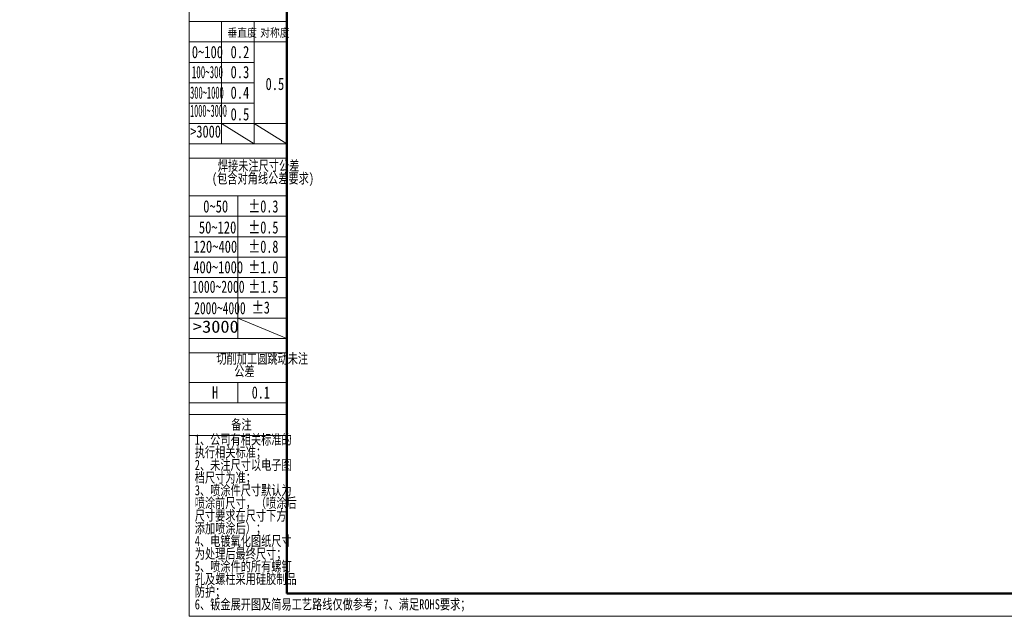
# Model space of a CAD drawing. Header units: millimetres. Extents: x -55 to 731, y 0 to 297.
# Tile 1 of 18: x -42 to 200, y 0 to 147. Entities that reach past the tile are written whole.
import ezdxf

# ---------------------------------------------------------------- set-up
doc = ezdxf.new("R2010")
doc.units = ezdxf.units.MM
doc.linetypes.add('CENTERX2', pattern=[20.32, 12.7, -2.54, 2.54, -2.54])
doc.layers.add('标注层', color=150, linetype='Continuous')
doc.styles.add('SLDTEXTSTYLE14', font='HYSWLONGFANGSONG.TTF', dxfattribs={"width": 0.713832})
doc.styles.add('SLDTEXTSTYLE15', font='HYSWLONGFANGSONG.TTF', dxfattribs={"width": 0.67478})
doc.styles.add('SLDTEXTSTYLE16', font='HYSWLONGFANGSONG.TTF', dxfattribs={"width": 0.616682})
doc.styles.add('SLDTEXTSTYLE17', font='HYSWLONGFANGSONG.TTF', dxfattribs={"width": 0.985122})
doc.styles.add('SLDTEXTSTYLE18', font='HYSWLONGFANGSONG.TTF', dxfattribs={"width": 0.932974})
doc.styles.add('SLDTEXTSTYLE19', font='HYSWLONGFANGSONG.TTF', dxfattribs={"width": 0.916112})
doc.styles.add('SLDTEXTSTYLE20', font='HYSWLONGFANGSONG.TTF', dxfattribs={"bigfont": 'bigfont'})
doc.styles.add('SLDTEXTSTYLE3', font='HYSWLONGFANGSONG.TTF', dxfattribs={"bigfont": 'bigfont'})
doc.styles.add('SLDTEXTSTYLE4', font='HYSWLONGFANGSONG.TTF')
doc.styles.add('SLDTEXTSTYLE6', font='HYSWLONGFANGSONG.TTF', dxfattribs={"width": 0.968558})
doc.styles.add('SLDTEXTSTYLE8', font='HYSWLONGFANGSONG.TTF', dxfattribs={"width": 1.466704})

# ---------------------------------------------------------------- blocks, each defined once
blk = doc.blocks.new('SW_NOTE_19')
at = {"layer": '标注层', "color": 0, "char_height": 2.5, "attachment_point": 2, "style": 'SLDTEXTSTYLE3'}
for s, insert in [('焊\\M+190DA\\M+196A2\\M+1928D\\M+18EDA\\M+190A1\\M+18CF6\\M+18DB7', (13.75, 3.22)), ('(\\M+195EF\\M+18ADC对\\M+18A70线\\M+18CF6\\M+18DB7\\M+19776\\M+18B81)', (14.82, 0.11))]:
    blk.add_mtext(s, dxfattribs=dict(at, insert=insert))
blk = doc.blocks.new('SW_NOTE_20')
at = {"layer": '标注层', "color": 0, "char_height": 2.5, "attachment_point": 2, "style": 'SLDTEXTSTYLE3'}
for s, insert in [('\\M+190D8\\M+18DED\\M+189C1\\M+18D48圆\\M+192B5动\\M+196A2\\M+1928D', (15.47, 3.22)), ('\\M+18CF6\\M+18DB7', (11.09, 0.11))]:
    blk.add_mtext(s, dxfattribs=dict(at, insert=insert))
blk = doc.blocks.new('SW_NOTE_21')
at = {"layer": '标注层', "color": 0, "char_height": 2.5, "attachment_point": 1, "style": 'SLDTEXTSTYLE3'}
for s, insert in [('1\\M+18141\\M+18CF6\\M+18E69\\M+1974C\\M+1918A关标\\M+18F79\\M+19349', (0, 3.22)), ('执\\M+18D73\\M+1918A关标\\M+18F79\\M+18147', (0, 0.11)), ('2\\M+18141\\M+196A2\\M+1928D\\M+18EDA\\M+190A1\\M+188C8电\\M+18E71图', (0, -3)), ('\\M+19E83\\M+18EDA\\M+190A1为\\M+18F79\\M+18147', (0, -6.11)), ('3\\M+18141喷涂\\M+18C8F\\M+18EDA\\M+190A1\\M+1E0D2认为', (0, -9.22)), ('喷涂\\M+1914F\\M+18EDA\\M+190A1\\M+18143\\M+18169喷涂\\M+18D40', (0, -12.33)), ('\\M+18EDA\\M+190A1\\M+19776\\M+18B81\\M+18DDD\\M+18EDA\\M+190A1\\M+189BA\\M+195FB', (0, -15.44)), ('\\M+19359\\M+189C1喷涂\\M+18D40\\M+1816A\\M+18147', (0, -18.56)), ('4\\M+18141电镀氧\\M+189BB图纸\\M+18EDA\\M+190A1', (0, -21.67)), ('为处\\M+1979D\\M+18D40\\M+18DC5终\\M+18EDA\\M+190A1\\M+18147', (0, -24.78)), ('5\\M+18141喷涂\\M+18C8F\\M+19349\\M+18F8A\\M+1974C\\M+19786钉', (0, -27.89)), ('\\M+18D45\\M+18B79\\M+19786\\M+1928C\\M+18DD1\\M+19770\\M+1E1E9胶\\M+190A7\\M+19569', (0, -31)), ('\\M+19668护\\M+18147', (0, -34.11))]:
    blk.add_mtext(s, dxfattribs=dict(at, insert=insert))

msp = doc.modelspace()

# ---------------------------------------------------------------- linework, layer by layer
at = {"color": 7, "linetype": 'Continuous', "lineweight": 18}
for p, q in [((-0.00051, 297.39658), (-0.00051, 0.39658)), ((-0.00051, 0.39658), (419.99299, 0.39658))]:
    msp.add_line(p, q, dxfattribs=at)
at = {"color": 1, "linetype": 'Continuous', "lineweight": 18}
for p, q in [((-0.00051, 290.98945), (-0.00051, 0.39658)), ((-0.00051, 146.34264), (7.9983, 146.34264)), ((7.9983, 146.34264), (7.9983, 116.3344)), ((15.99712, 146.34264), (7.9983, 146.34264)), ((15.99712, 146.34264), (15.99712, 116.3344)), ((15.99712, 146.34264), (23.99593, 146.34264)), ((-0.00051, 141.34264), (23.99593, 141.34264)), ((-0.00657, 136.34099), (15.99712, 136.34099)), ((-0.00657, 131.33934), (15.99712, 131.33934)), ((-0.00657, 126.33769), (15.99712, 126.33769)), ((-0.00051, 121.33605), (23.99593, 121.33605)), ((7.9983, 121.33605), (15.99712, 116.3344)), ((15.99712, 121.32678), (23.99593, 116.3344)), ((-0.00051, 116.3344), (23.99593, 116.3344)), ((23.99593, 116.3344), (23.9692, 116.42224)), ((-0.00051, 112.86382), (23.99593, 112.86382)), ((-0.00051, 103.55146), (11.99771, 103.55146)), ((11.99771, 103.55146), (11.99771, 68.55146)), ((23.99593, 103.55146), (11.99771, 103.55146)), ((-0.00051, 98.55146), (23.99593, 98.55146)), ((-0.00051, 93.55146), (23.99593, 93.55146)), ((-0.00051, 88.55146), (23.99593, 88.55146)), ((-0.00051, 83.55146), (23.99593, 83.55146)), ((-0.00051, 78.55146), (23.99593, 78.55146)), ((-0.00051, 73.55146), (23.99593, 73.55146)), ((11.99771, 73.54218), (23.99593, 68.55146)), ((-0.00051, 68.55146), (23.99593, 68.55146)), ((-0.00051, 65.09305), (23.99593, 65.09305)), ((-0.00051, 57.8028), (23.99593, 57.8028)), ((11.99771, 57.8028), (11.99771, 52.8028)), ((-0.00051, 52.8028), (23.99593, 52.8028)), ((-0.00051, 49.90514), (23.99593, 49.90514)), ((-0.00051, 44.75147), (23.99593, 44.75147))]:
    msp.add_line(p, q, dxfattribs=at)
at = {"color": 7, "linetype": 'Continuous', "lineweight": 50}
for q in [(23.99593, 290.98945), (413.99593, 5.98945)]:
    msp.add_line((23.99593, 5.98945), q, dxfattribs=at)
at = {"color": 1, "linetype": 'CENTERX2', "lineweight": 18}
for p, q in [((-0.00051, 146.34264), (23.99593, 146.34264)), ((-0.00051, 103.55146), (23.99593, 103.55146))]:
    msp.add_line(p, q, dxfattribs=at)

# ---------------------------------------------------------------- block references
at = {"layer": '标注层', "color": 1}
for name, p in [('SW_NOTE_19', (3.32663, 109.01396)), ('SW_NOTE_20', (2.50269, 61.68031)), ('SW_NOTE_21', (1.41414, 41.81491))]:
    msp.add_blockref(name, p, dxfattribs=at)

# ---------------------------------------------------------------- texts
for s, insert, char_height, attachment_point, style in [('\\M+19082\\M+192BC\\M+19378', (9.44955, 144.6054), 2, 1, 'SLDTEXTSTYLE3'), ('对\\M+18FCC\\M+19378', (17.46791, 144.6054), 2, 1, 'SLDTEXTSTYLE3'), ('0~100', (0.68471, 140.36668), 3, 1, 'SLDTEXTSTYLE4'), ('0.2', (10.19784, 140.36668), 3, 1, 'SLDTEXTSTYLE4'), ('100~300', (0.69512, 135.45246), 3, 1, 'SLDTEXTSTYLE14'), ('0.3', (10.19784, 135.45246), 3, 1, 'SLDTEXTSTYLE4'), ('300~1000', (0.26179, 130.41106), 3, 1, 'SLDTEXTSTYLE15'), ('0.4', (10.19784, 130.41106), 3, 1, 'SLDTEXTSTYLE4'), ('0.5', (18.77624, 132.54577), 3, 1, 'SLDTEXTSTYLE4'), ('1000~3000', (0.25415, 125.96026), 3, 1, 'SLDTEXTSTYLE16'), ('0.5', (10.19784, 125.09917), 3, 1, 'SLDTEXTSTYLE4'), ('>3000', (0.29582, 120.86243), 3, 1, 'SLDTEXTSTYLE17'), ('0~50', (3.48814, 102.49152), 3, 1, 'SLDTEXTSTYLE4'), ('±0.3', (14.52141, 102.49152), 3, 1, 'SLDTEXTSTYLE6'), ('50~120', (2.42156, 97.3364), 3, 1, 'SLDTEXTSTYLE4'), ('±0.5', (14.52141, 97.3364), 3, 1, 'SLDTEXTSTYLE6'), ('120~400', (1.10489, 92.61871), 3, 1, 'SLDTEXTSTYLE4'), ('±0.8', (14.52141, 92.61871), 3, 1, 'SLDTEXTSTYLE6'), ('400~1000', (1.02944, 87.57273), 3, 1, 'SLDTEXTSTYLE4'), ('±1.0', (14.52141, 87.57273), 3, 1, 'SLDTEXTSTYLE6'), ('1000~2000', (0.78361, 82.78368), 3, 1, 'SLDTEXTSTYLE18'), ('±1.5', (14.52141, 82.78368), 3, 1, 'SLDTEXTSTYLE6'), ('2000~4000', (1.26991, 77.52606), 3, 1, 'SLDTEXTSTYLE19'), ('±3', (15.39372, 77.67113), 3, 1, 'SLDTEXTSTYLE6'), ('>3000', (0.96486, 72.98391), 3, 1, 'SLDTEXTSTYLE8'), ('H', (5.66069, 56.82605), 3, 1, 'SLDTEXTSTYLE6'), ('0.1', (15.39372, 56.82605), 3, 1, 'SLDTEXTSTYLE6'), ('备\\M+1928D', (12.85829, 48.69005), 2.5, 2, 'SLDTEXTSTYLE20'), ('6\\M+18141钣\\M+18BE0\\M+19357开图\\M+18B79简\\M+188D5\\M+18D48艺\\M+19848线仅\\M+198F4\\M+18E51\\M+18D6C\\M+181477\\M+18141满\\M+191ABROHS\\M+19776\\M+18B81\\M+18147', (1.41414, 4.59313), 2.5, 1, 'SLDTEXTSTYLE3')]:
    msp.add_mtext(s, dxfattribs=dict(at, insert=insert, char_height=char_height, attachment_point=attachment_point, style=style))

doc.saveas('drawing.dxf')
